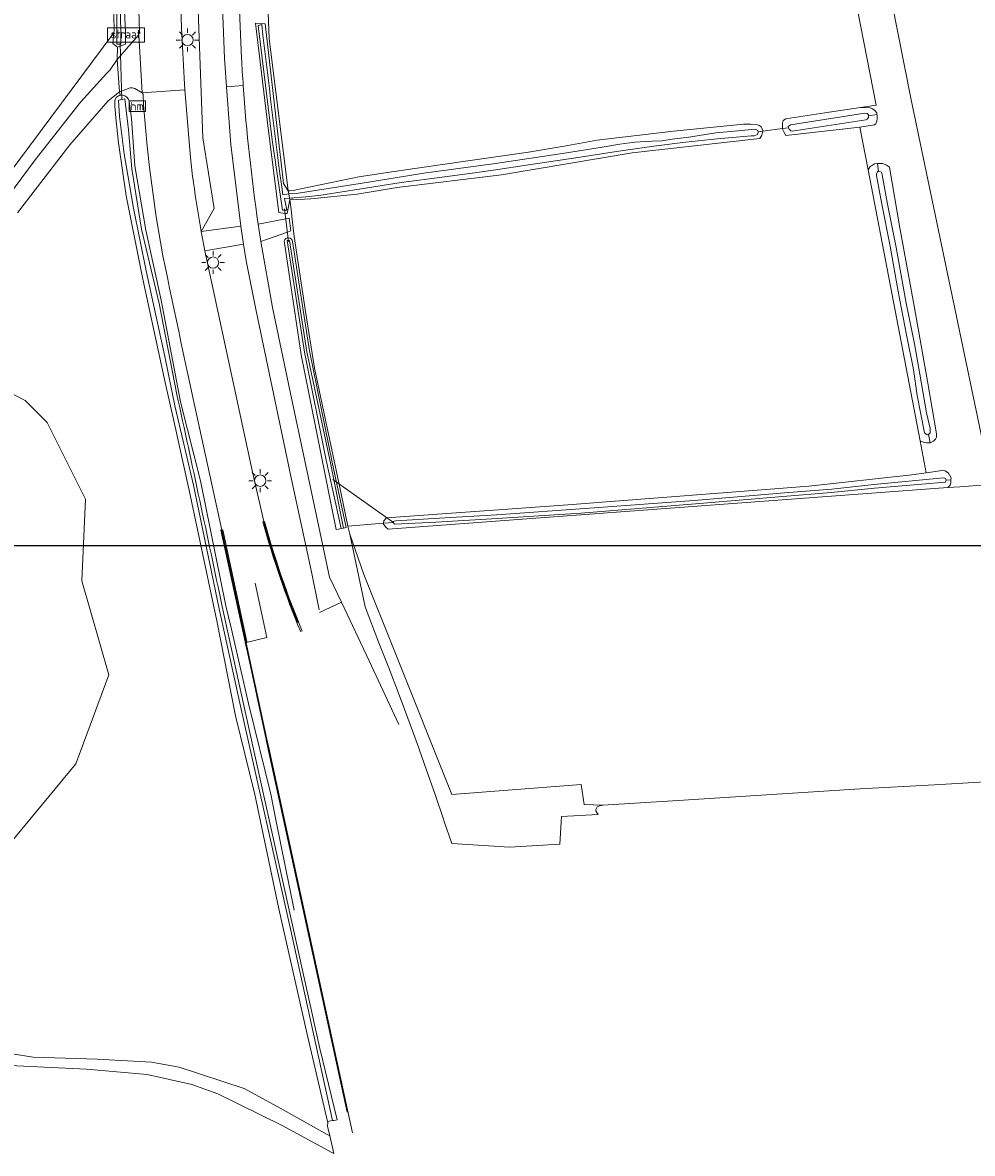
# Model space of a CAD drawing. Extents: x 154222 to 160093, y 456746 to 462495.
# Tile 4 of 254: x 155721 to 155888, y 459912 to 460110. Entities that reach past the tile are written whole.
import ezdxf
from ezdxf.enums import TextEntityAlignment as Align

# ---------------------------------------------------------------- set-up
doc = ezdxf.new("R2010")
doc.units = 0
doc.header["$LTSCALE"] = 0.75
doc.layers.get('0').update_dxf_attribs({"linetype": 'CONTINUOUS'})
doc.layers.get('DEFPOINTS').update_dxf_attribs({"linetype": 'CONTINUOUS'})
for name, color, linetype, lineweight in [('B-XX-BV-GELEIDECONSTRUCTIE-GV', 252, 'CONTINUOUS', 18), ('B-XX-GR-BOS_LOOF-GV', 252, 'CONTINUOUS', 13), ('B-XX-GR-GRAS-GV', 252, 'CONTINUOUS', 13), ('B-XX-GR-GROENVOORZIENING-GV', 252, 'CONTINUOUS', 18), ('B-XX-KL-ET_LS_OV_LICHTMAST-S', 252, 'CONTINUOUS', 25), ('B-XX-KW-KUNSTWERK_DUIKER-G', 252, 'CONTINUOUS', 18), ('B-XX-OG-TERREIN_CULTUURSCHEIDING-GV', 252, 'CONTINUOUS', 18), ('B-XX-OG-TERREIN_ONBEGROEID-GV', 252, 'CONTINUOUS', 18), ('B-XX-OG-WATER_SLOOT-GV', 252, 'CONTINUOUS', 18), ('B-XX-RI-HWA_GOOT_LIJNGOOT-G', 252, 'CONTINUOUS', 18), ('B-XX-VH-VERHARDING_FUNDERING_ZAND-GV', 252, 'CONTINUOUS', 18), ('B-XX-VH-VERHARDING_GESLOTEN-GV', 252, 'CONTINUOUS', 18), ('B-XX-VH-VERHARDING_OPEN-GV', 252, 'CONTINUOUS', 18), ('B-XX-VW-HECTOMETRERING-S', 252, 'CONTINUOUS', 25), ('B-XX-VW-VERKEERSTEKEN_BORD-S', 252, 'CONTINUOUS', 25)]:
    doc.layers.add(name, color=color, linetype=linetype, lineweight=lineweight)
doc.styles.add('NLCS-ISO', font='NLCS-ISO.ttf')

# ---------------------------------------------------------------- blocks, each defined once
blk = doc.blocks.new('SIE-WEG_VERKEERSBORD_STRAATNAAM-SO')
at = {"color": 0, "linetype": 'ByBlock', "lineweight": 18}
blk.add_lwpolyline([(-3.25, -1.25), (3.25, -1.25), (3.25, 1.25), (-3.25, 1.25)], close=True, dxfattribs=at)
at = {"color": 0, "linetype": 'ByBlock', "lineweight": 18, "style": 'NLCS-ISO'}
blk.add_text('straat', height=1.5, dxfattribs=at).set_placement((0, 0.15), align=Align.MIDDLE_CENTER)
blk = doc.blocks.new('SIE-WEG_PAAL_HECTOMETERPAAL-SO')
at = {"color": 0, "linetype": 'ByBlock', "lineweight": 18}
blk.add_lwpolyline([(-1.44375, -0.94375), (1.44375, -0.94375), (1.44375, 0.94375), (-1.44375, 0.94375)], close=True, dxfattribs=at)
at = {"color": 0, "linetype": 'ByBlock', "lineweight": 18, "style": 'NLCS-ISO'}
blk.add_text('hm', height=1.5, dxfattribs=at).set_placement((0, 0), align=Align.MIDDLE_CENTER)
blk = doc.blocks.new('SKL-ET_OV_LICHTMAST-SO')
at = {"color": 0, "linetype": 'ByBlock', "lineweight": 18}
for points in [[(0, 2), (0, 1.25)], [(-1.25, 0), (-2, 0)], [(-1.41, 1.41), (-0.88, 0.88)], [(0.88, 0.88), (1.41, 1.41)], [(2, 0), (1.25, 0)], [(-1.41, -1.41), (-0.88, -0.88)], [(0, -1.25), (0, -2)], [(0.88, -0.88), (1.41, -1.41)]]:
    blk.add_lwpolyline(points, dxfattribs=at)
blk.add_circle((0, 0), 1, dxfattribs=at)

msp = doc.modelspace()

# ---------------------------------------------------------------- linework, layer by layer
at = {"layer": 'B-XX-BV-GELEIDECONSTRUCTIE-GV'}
for points in [[(155779.117, 459915.563), (155764.54, 459982.628), (155764.471, 459982.926), (155764.091, 459984.641), (155760.81, 459999.948), (155760.44, 460001.622), (155760.396, 460001.789), (155756.179, 460021.383), (155756.031, 460021.356), (155760.25, 460001.754), (155760.294, 460001.587), (155760.663, 459999.916), (155763.944, 459984.609), (155764.325, 459982.893), (155764.394, 459982.595), (155778.182, 459919.159)], [(155763.676, 460022.899), (155763.531, 460022.859)]]:
    msp.add_lwpolyline(points, dxfattribs=at)
for points in [[(155763.531, 460022.859, 0.0298331), (155769.528, 460005.126)], [(155770.299, 460003.649, -0.032483), (155763.676, 460022.899)]]:
    msp.add_lwpolyline(points, format="xyb", dxfattribs=at)
at = {"layer": 'B-XX-GR-BOS_LOOF-GV'}
for points in [[(155706.79, 460064.056), (155723.406, 460086.369), (155731.348, 460096.532), (155735.987, 460101.616), (155736.571, 460102.19), (155737.828, 460103.996), (155737.867, 460106.177), (155737.048, 460106.836), (155737.241, 460108.715), (155689.003, 460043.985)], [(155708.238, 459931.172), (155723.062, 459928.804), (155734.308, 459928.511), (155743.856, 459927.952), (155748.69, 459927.102), (155760.077, 459923.338), (155765.984, 459920.115), (155774.641, 459915.261), (155775.117, 459914.994), (155774.704, 459916.703), (155774.765, 459917.349), (155774.742, 459917.538), (155771.086, 459933.122), (155766.183, 459954.885), (155761.986, 459974.963), (155758.555, 459988.784), (155755.324, 460005.474), (155750.508, 460028.12), (155747.747, 460040.554), (155746.377, 460046.773), (155745.014, 460052.994), (155742.309, 460065.44), (155739.373, 460080.055), (155738.064, 460089.379), (155737.575, 460093.782), (155737.479, 460095.232), (155737.418, 460095.774), (155737.381, 460096.72), (155737.427, 460096.93), (155737.511, 460097.129), (155737.63, 460097.309), (155737.701, 460097.39), (155737.779, 460097.464), (155737.954, 460097.589), (155738.149, 460097.681), (155738.358, 460097.735), (155738.198, 460098.324), (155736.224, 460096.747), (155729.516, 460089.044), (155720.32, 460077.061)], [(155718.377, 460045.833), (155721.684, 460044.113), (155725.521, 460040.277), (155732.268, 460026.783), (155731.606, 460012.495), (155736.369, 459995.959), (155730.548, 459980.348), (155717.451, 459964.473)]]:
    msp.add_lwpolyline(points, dxfattribs=at)
at = {"layer": 'B-XX-GR-GRAS-GV'}
for points in [[(155689.003, 460043.985), (155737.241, 460108.715), (155737.272, 460109.017), (155737.233, 460111.59), (155736.2, 460145.849), (155735.128, 460186.986), (155735.934, 460187.246), (155736.383, 460187.391), (155735.942, 460187.548), (155735.41, 460187.737), (155735.331, 460190.777), (155730.407, 460189.925), (155709.506, 460191.201)], [(155762.518, 460159.153), (155764.475, 460107.684), (155767.838, 460080.949), (155768.103, 460080.918), (155768.713, 460081.016), (155770.049, 460081.306), (155780.248, 460083.391), (155785.997, 460084.277), (155799.757, 460086.266), (155810.005, 460087.763), (155816.249, 460088.76), (155822.076, 460089.824), (155835.469, 460091.41), (155847.75, 460092.66), (155849.041, 460092.667), (155849.985, 460092.603), (155850.538, 460092.416), (155850.863, 460092.159), (155851.13, 460091.566), (155851.129, 460091.447), (155854.609, 460091.894), (155854.566, 460092.219), (155854.59, 460092.837), (155854.694, 460093.281), (155855.16, 460093.601), (155862.032, 460094.619), (155868.248, 460095.58), (155871.008, 460096.007), (155861.85, 460142.981)], [(155869.074, 460137.774), (155877.144, 460096.896), (155890.461, 460033.402)], [(155717.451, 459964.473), (155730.548, 459980.348), (155736.369, 459995.959), (155731.606, 460012.495), (155732.268, 460026.783), (155725.521, 460040.277), (155721.684, 460044.113), (155718.377, 460045.833)], [(155890.198, 460029.348), (155885.692, 460029.003), (155883.598, 460028.847), (155785.376, 460021.535), (155784.946, 460021.905), (155784.552, 460022.445), (155784.548, 460022.577), (155778.318, 460022.068), (155778.616, 460020.661), (155781.097, 460013.602), (155786.526, 460000), (155796.527, 459974.944), (155819.247, 459976.708), (155819.774, 459973.192), (155823.026, 459973.097), (155836.287, 459973.924), (155868.196, 459975.944), (155881.232, 459976.635), (155892.144, 459977.294)]]:
    msp.add_lwpolyline(points, dxfattribs=at)
msp.add_lwpolyline([(155768.13, 460079.413), (155768.379, 460077.188), (155768.466, 460076.413), (155768.854, 460072.946), (155770.834, 460059.753), (155772.421, 460049.82), (155776.717, 460029.681), (155776.824, 460029.142), (155778.318, 460022.068), (155784.548, 460022.577), (155784.545, 460022.7), (155784.638, 460022.981), (155785.062, 460023.549), (155816.906, 460025.81), (155859.221, 460029.062), (155877.272, 460031.069), (155879.795, 460031.435), (155878.723, 460037.035), (155869.61, 460084.66), (155868.18, 460092.136), (155855.188, 460090.659), (155854.847, 460091.171), (155854.642, 460091.637), (155854.609, 460091.894), (155851.129, 460091.447), (155851.128, 460091.402), (155850.958, 460090.695), (155850.581, 460090.135), (155828.217, 460087.592), (155805.287, 460083.734), (155786.973, 460081.534), (155779.903, 460080.385), (155771.797, 460079.521), (155770.694, 460079.455), (155769.368, 460079.447), (155768.652, 460079.477), (155768.382, 460079.476)], close=True, dxfattribs=at)
at = {"layer": 'B-XX-GR-GROENVOORZIENING-GV'}
for points in [[(155752.555, 460073.834), (155754.859, 460077.84), (155752.864, 460090.271), (155751.647, 460122.307), (155750.601, 460141.032), (155750.54, 460157.874), (155750.238, 460177.91), (155748.868, 460193.59), (155748.854, 460193.748), (155748.771, 460212.431), (155748.197, 460224.657), (155745.053, 460248.355), (155745.551, 460230.632), (155746.396, 460204.322), (155746.735, 460193.858), (155746.972, 460186.539), (155747.259, 460177.662), (155747.789, 460161.149), (155748.594, 460130.083), (155748.904, 460115.04), (155749.101, 460109.496), (155749.623, 460099.65), (155749.702, 460098.701), (155750.692, 460086.825)], [(155795.201, 459970.238), (155795.114, 459970.449), (155793.601, 459974.938), (155792.05, 459979.415), (155790.462, 459983.879), (155789.655, 459986.105), (155788.838, 459988.329), (155787.177, 459992.766), (155785.479, 459997.188), (155783.744, 460001.597), (155781.311, 460007.9), (155778.616, 460020.661), (155778.318, 460022.068), (155776.824, 460029.142), (155776.717, 460029.681), (155772.421, 460049.82), (155770.834, 460059.753), (155768.854, 460072.946), (155768.466, 460076.413), (155768.379, 460077.188), (155768.13, 460079.413), (155767.634, 460076.941), (155767.27, 460076.989), (155766.189, 460077.131), (155764.354, 460091.454), (155762.113, 460110.409), (155763.765, 460110.292), (155766.999, 460082.228), (155767.838, 460080.949), (155764.475, 460107.684), (155762.518, 460159.153)], [(155751.647, 460122.307), (155752.864, 460090.271), (155754.859, 460077.84), (155752.555, 460073.834), (155759.535, 460074.737), (155757.759, 460089.065), (155757.024, 460099.215), (155756.659, 460104.257), (155756.016, 460120.751)], [(155758.942, 460121.023), (155759.631, 460104.246)], [(155740.076, 460099.046), (155738.578, 460098.47), (155738.198, 460098.324), (155738.358, 460097.735)], [(155745.837, 460069.529), (155744.624, 460076.386), (155743.498, 460085.032), (155743.079, 460088.764), (155742.51, 460095.342), (155742.414, 460096.188), (155742.354, 460097.944), (155742.21, 460098.176), (155740.88, 460098.942)], [(155739.909, 460096.691), (155740.342, 460093.653), (155740.92, 460085.352), (155742.81, 460074.032), (155745.514, 460061.772), (155748.927, 460043.87), (155752.46, 460030.021), (155756.9, 460008.105), (155757.796, 460004.241), (155760.883, 459990.938), (155764.75, 459974.988), (155765.727, 459970.186), (155768.892, 459954.636)], [(155762.546, 460075.103), (155767.39, 460076.026), (155767.97, 460076.136), (155768.308, 460073.932), (155767.679, 460073.709), (155763.017, 460072.052), (155765.055, 460060.464), (155768.188, 460045.631), (155771.309, 460030.795), (155775.093, 460013.092), (155777.156, 460008.751), (155782.051, 459998.451), (155787.26, 459987.219)], [(155759.958, 460071.581), (155753.222, 460070.423), (155761.508, 460031.813), (155763.531, 460022.859)], [(155773.242, 460007.39), (155771.896, 460014.03), (155768.337, 460030.549), (155762.188, 460059.881), (155760.464, 460068.65), (155759.958, 460071.581)], [(155770.108, 460052.168), (155767.143, 460072.161)], [(155768.576, 460072.059), (155771.545, 460052.841), (155775.611, 460033.012), (155778.018, 460021.839), (155777.528, 460021.742), (155777.135, 460021.664), (155776.651, 460021.568), (155776.252, 460021.489), (155775.151, 460026.985), (155770.108, 460052.168)], [(155779.117, 459915.563), (155764.54, 459982.628), (155764.471, 459982.926), (155764.091, 459984.641), (155760.81, 459999.948), (155760.44, 460001.622), (155760.396, 460001.789), (155756.179, 460021.383), (155752.286, 460039.323)]]:
    msp.add_lwpolyline(points, dxfattribs=at)
msp.add_lwpolyline([(155739.411, 460186.313), (155736.771, 460187.252), (155737.477, 460171.189), (155737.953, 460146.534), (155739.014, 460113.85), (155739.268, 460108.776), (155739.263, 460106.685), (155738.342, 460106.35), (155737.867, 460106.177), (155737.828, 460103.996), (155738.393, 460104.647), (155738.994, 460105.34), (155741.613, 460108.36), (155741.718, 460108.88), (155741.668, 460110.755), (155741.476, 460116.929), (155741.029, 460133.973), (155740.417, 460155.016), (155739.67, 460181.582), (155739.61, 460183.676), (155739.522, 460186.224)], close=True, dxfattribs=at)
for points in [[(155759.631, 460104.246, 0.003521), (155759.934, 460099.419)], [(155740.88, 460098.942, 0.0896609), (155740.076, 460099.046)], [(155759.934, 460099.419, 0.0185049), (155762.546, 460075.103)], [(155738.358, 460097.735, -0.080413), (155738.731, 460097.737)], [(155738.731, 460097.737, -0.3516077), (155739.909, 460096.691)], [(155750.692, 460086.825, 0.0142809), (155751.204, 460082.346)], [(155751.204, 460082.346, 0.0074013), (155752.555, 460073.834)], [(155767.143, 460072.161, -0.8276631), (155768.576, 460072.059)], [(155752.286, 460039.323, -0.0036768), (155745.837, 460069.529)], [(155763.531, 460022.859, 0.0298331), (155769.528, 460005.126)]]:
    msp.add_lwpolyline(points, format="xyb", dxfattribs=at)
at = {"layer": 'B-XX-KW-KUNSTWERK_DUIKER-G'}
for points in [[(155738.326, 460106.881), (155738.624, 460096.947)], [(155767.884, 460072.068), (155767.174, 460077.761)], [(155775.631, 460030.245), (155786.323, 460022.705)]]:
    msp.add_lwpolyline(points, dxfattribs=at)
at = {"layer": 'B-XX-OG-TERREIN_CULTUURSCHEIDING-GV'}
msp.add_lwpolyline([(155781.097, 460013.602), (155778.616, 460020.661), (155781.311, 460007.9), (155783.744, 460001.597), (155785.479, 459997.188), (155787.177, 459992.766), (155788.838, 459988.329), (155789.655, 459986.105), (155790.462, 459983.879), (155792.05, 459979.415), (155793.601, 459974.938), (155795.114, 459970.449), (155795.201, 459970.238), (155796.551, 459966.329), (155806.666, 459965.679), (155815.529, 459966.208), (155815.794, 459971.103), (155822.241, 459971.43), (155822.016, 459971.794), (155821.843, 459972.072), (155821.846, 459972.314), (155821.917, 459972.538), (155822.074, 459972.76), (155822.49, 459972.981), (155823.026, 459973.097), (155819.774, 459973.192), (155819.247, 459976.708), (155796.527, 459974.944), (155786.526, 460000)], close=True, dxfattribs=at)
at = {"layer": 'B-XX-OG-TERREIN_ONBEGROEID-GV'}
for points in [[(155861.85, 460142.981), (155871.008, 460096.007), (155868.248, 460095.58), (155869.175, 460095.571), (155869.947, 460095.537), (155870.381, 460095.324), (155870.806, 460095.057), (155871.111, 460094.645), (155871.15, 460094.32), (155871.17, 460094.153), (155871.175, 460093.672), (155871.144, 460093.199), (155870.976, 460092.738), (155870.701, 460092.54), (155868.18, 460092.136), (155869.61, 460084.66), (155869.986, 460085.194), (155870.187, 460085.365), (155870.754, 460085.687), (155871.234, 460085.717), (155871.4, 460085.727), (155872.181, 460085.72), (155872.824, 460085.468), (155873.366, 460085.082), (155875.159, 460074.431), (155877.765, 460060.411), (155880.107, 460047.156), (155881.616, 460038.281), (155881.602, 460037.717), (155881.462, 460037.364), (155881.104, 460036.977), (155880.511, 460036.709), (155880.47, 460036.709), (155879.829, 460036.707), (155879.421, 460036.783), (155878.723, 460037.035), (155879.795, 460031.435), (155882.578, 460031.838), (155883.159, 460031.76), (155883.718, 460031.364), (155884.156, 460030.542), (155884.153, 460030.185), (155884.148, 460029.688), (155884.017, 460029.271), (155883.598, 460028.847), (155885.692, 460029.003), (155890.198, 460029.348)], [(155890.461, 460033.402), (155877.144, 460096.896), (155869.074, 460137.774)]]:
    msp.add_lwpolyline(points, dxfattribs=at)
at = {"layer": 'B-XX-OG-WATER_SLOOT-GV'}
for points in [[(155735.934, 460187.246), (155735.128, 460186.986), (155736.2, 460145.849), (155737.233, 460111.59), (155737.272, 460109.017), (155737.241, 460108.715), (155737.048, 460106.836), (155737.867, 460106.177), (155738.342, 460106.35), (155739.263, 460106.685), (155739.268, 460108.776), (155739.014, 460113.85), (155737.953, 460146.534), (155737.477, 460171.189), (155736.771, 460187.252), (155736.383, 460187.391)], [(155735.676, 460186.635), (155735.918, 460186.679), (155736.266, 460186.742), (155737.332, 460146.607), (155738.382, 460113.562), (155738.439, 460106.712), (155738.331, 460106.713), (155737.739, 460106.716), (155737.754, 460109.616), (155737.765, 460111.827), (155736.884, 460146.559)], [(155735.918, 460186.679), (155735.676, 460186.635), (155736.884, 460146.559), (155737.765, 460111.827), (155737.754, 460109.616), (155737.739, 460106.716), (155738.331, 460106.713), (155738.439, 460106.712), (155738.382, 460113.562), (155737.332, 460146.607), (155736.266, 460186.742)], [(155869.175, 460095.571), (155868.248, 460095.58), (155862.032, 460094.619), (155855.16, 460093.601), (155854.694, 460093.281), (155854.59, 460092.837), (155854.566, 460092.219), (155854.609, 460091.894), (155855.644, 460092.019), (155855.592, 460092.22), (155855.995, 460092.543), (155869.01, 460094.578), (155869.455, 460094.537), (155869.671, 460094.317), (155869.688, 460094.153), (155869.687, 460094.143), (155871.15, 460094.32), (155871.111, 460094.645), (155870.806, 460095.057), (155870.381, 460095.324), (155869.947, 460095.537)], [(155871.17, 460094.153), (155871.15, 460094.32), (155869.687, 460094.143), (155869.658, 460093.845), (155869.418, 460093.501), (155869.19, 460093.413), (155856.293, 460091.404), (155856.021, 460091.489), (155855.742, 460091.773), (155855.644, 460092.019), (155854.609, 460091.894), (155854.642, 460091.637), (155854.847, 460091.171), (155855.188, 460090.659), (155868.18, 460092.136), (155870.701, 460092.54), (155870.976, 460092.738), (155871.144, 460093.199), (155871.175, 460093.672)], [(155869.455, 460094.537), (155869.01, 460094.578), (155855.995, 460092.543), (155855.592, 460092.22), (155855.644, 460092.019), (155855.742, 460091.773), (155856.021, 460091.489), (155856.293, 460091.404), (155869.19, 460093.413), (155869.418, 460093.501), (155869.658, 460093.845), (155869.687, 460094.143), (155869.688, 460094.153), (155869.671, 460094.317)], [(155849.985, 460092.603), (155849.041, 460092.667), (155847.75, 460092.66), (155835.469, 460091.41), (155822.076, 460089.824), (155816.249, 460088.76), (155810.005, 460087.763), (155799.757, 460086.266), (155785.997, 460084.277), (155780.248, 460083.391), (155770.049, 460081.306), (155768.713, 460081.016), (155768.103, 460080.918), (155767.838, 460080.949), (155767.943, 460080.395), (155769.217, 460080.494), (155780.458, 460082.254), (155791.644, 460084.033), (155804.23, 460085.771), (155816.325, 460087.569), (155822.933, 460088.599), (155826.019, 460089.125), (155828.685, 460089.464), (155831.677, 460089.682), (155833.414, 460089.739), (155835.243, 460090.022), (155838.137, 460090.395), (155842.861, 460091.106), (155846.172, 460091.439), (155849.801, 460091.76), (155850.263, 460091.538), (155850.305, 460091.323), (155851.129, 460091.447), (155851.13, 460091.566), (155850.863, 460092.159), (155850.538, 460092.416)], [(155850.263, 460091.538), (155849.801, 460091.76), (155846.172, 460091.439), (155842.861, 460091.106), (155838.137, 460090.395), (155835.243, 460090.022), (155833.414, 460089.739), (155831.677, 460089.682), (155828.685, 460089.464), (155826.019, 460089.125), (155822.933, 460088.599), (155816.325, 460087.569), (155804.23, 460085.771), (155791.644, 460084.033), (155780.458, 460082.254), (155769.217, 460080.494), (155767.943, 460080.395), (155768.078, 460079.684), (155770.891, 460079.879), (155773.19, 460080.106), (155778.392, 460080.919), (155787.667, 460082.388), (155794.828, 460083.358), (155800.515, 460084.079), (155804.602, 460084.696), (155809.262, 460085.398), (155813.548, 460086.013), (155819.064, 460086.853), (155825.435, 460087.876), (155831.979, 460088.807), (155837.529, 460089.501), (155843.124, 460090.068), (155849.082, 460090.604), (155849.609, 460090.599), (155850.165, 460090.83), (155850.332, 460091.183), (155850.305, 460091.323)], [(155851.128, 460091.402), (155851.129, 460091.447), (155850.305, 460091.323), (155850.332, 460091.183), (155850.165, 460090.83), (155849.609, 460090.599), (155849.082, 460090.604), (155843.124, 460090.068), (155837.529, 460089.501), (155831.979, 460088.807), (155825.435, 460087.876), (155819.064, 460086.853), (155813.548, 460086.013), (155809.262, 460085.398), (155804.602, 460084.696), (155800.515, 460084.079), (155794.828, 460083.358), (155787.667, 460082.388), (155778.392, 460080.919), (155773.19, 460080.106), (155770.891, 460079.879), (155768.078, 460079.684), (155768.13, 460079.413), (155768.382, 460079.476), (155768.652, 460079.477), (155769.368, 460079.447), (155770.694, 460079.455), (155771.797, 460079.521), (155779.903, 460080.385), (155786.973, 460081.534), (155805.287, 460083.734), (155828.217, 460087.592), (155850.581, 460090.135), (155850.958, 460090.695)], [(155871.448, 460084.378), (155871.234, 460085.717), (155870.754, 460085.687), (155870.187, 460085.365), (155869.986, 460085.194), (155869.61, 460084.66), (155878.723, 460037.035), (155879.421, 460036.783), (155879.829, 460036.707), (155880.47, 460036.709), (155880.226, 460038.147), (155879.972, 460038.131), (155879.529, 460038.435), (155878.244, 460045), (155877.568, 460049.559), (155876.361, 460055.651), (155874.903, 460063.244), (155873.486, 460071.228), (155872.027, 460078.63), (155871.092, 460083.638), (155871.084, 460083.847), (155871.225, 460084.309), (155871.38, 460084.38)], [(155872.181, 460085.72), (155871.4, 460085.727), (155871.234, 460085.717), (155871.448, 460084.378), (155871.689, 460084.368), (155871.96, 460084.22), (155872.092, 460083.747), (155872.999, 460078.594), (155874.538, 460071), (155876.312, 460061.223), (155877.727, 460054.057), (155878.661, 460048.777), (155879.834, 460041.968), (155880.509, 460039.244), (155880.504, 460038.708), (155880.474, 460038.435), (155880.226, 460038.147), (155880.47, 460036.709), (155880.511, 460036.709), (155881.104, 460036.977), (155881.462, 460037.364), (155881.602, 460037.717), (155881.616, 460038.281), (155880.107, 460047.156), (155877.765, 460060.411), (155875.159, 460074.431), (155873.366, 460085.082), (155872.824, 460085.468)], [(155871.448, 460084.378), (155871.38, 460084.38), (155871.225, 460084.309), (155871.084, 460083.847), (155871.092, 460083.638), (155872.027, 460078.63), (155873.486, 460071.228), (155874.903, 460063.244), (155876.361, 460055.651), (155877.568, 460049.559), (155878.244, 460045), (155879.529, 460038.435), (155879.972, 460038.131), (155880.226, 460038.147), (155880.474, 460038.435), (155880.504, 460038.708), (155880.509, 460039.244), (155879.834, 460041.968), (155878.661, 460048.777), (155877.727, 460054.057), (155876.312, 460061.223), (155874.538, 460071), (155872.999, 460078.594), (155872.092, 460083.747), (155871.96, 460084.22), (155871.689, 460084.368)], [(155777.135, 460021.664), (155777.528, 460021.742), (155775.291, 460032.896), (155771.068, 460052.651), (155768.063, 460072.231), (155767.863, 460072.238), (155767.617, 460072.246), (155770.675, 460052.601), (155774.467, 460033.648)], [(155883.159, 460031.76), (155882.578, 460031.838), (155879.795, 460031.435), (155877.272, 460031.069), (155859.221, 460029.062), (155816.906, 460025.81), (155785.062, 460023.549), (155784.638, 460022.981), (155784.545, 460022.7), (155784.548, 460022.577), (155786.323, 460022.705), (155786.314, 460022.874), (155786.406, 460022.974), (155786.716, 460023.018), (155794.409, 460023.466), (155804.384, 460024.038), (155820.718, 460025.205), (155839.072, 460026.573), (155854.908, 460027.936), (155863.248, 460028.541), (155870.618, 460029.401), (155882.816, 460030.543), (155883.161, 460030.44), (155883.303, 460030.157), (155884.153, 460030.185), (155884.156, 460030.542), (155883.718, 460031.364)], [(155884.148, 460029.688), (155884.153, 460030.185), (155883.303, 460030.157), (155883.185, 460029.776), (155870.716, 460028.715), (155863.128, 460027.956), (155854.663, 460027.288), (155838.592, 460025.954), (155819.193, 460024.377), (155803.579, 460023.329), (155793.76, 460022.747), (155786.477, 460022.395), (155786.372, 460022.519), (155786.323, 460022.702), (155786.323, 460022.705), (155784.548, 460022.577), (155784.552, 460022.445), (155784.946, 460021.905), (155785.376, 460021.535), (155883.598, 460028.847), (155884.017, 460029.271)], [(155883.161, 460030.44), (155882.816, 460030.543), (155870.618, 460029.401), (155863.248, 460028.541), (155854.908, 460027.936), (155839.072, 460026.573), (155820.718, 460025.205), (155804.384, 460024.038), (155794.409, 460023.466), (155786.716, 460023.018), (155786.406, 460022.974), (155786.314, 460022.874), (155786.323, 460022.705), (155786.323, 460022.702), (155786.372, 460022.519), (155786.477, 460022.395), (155793.76, 460022.747), (155803.579, 460023.329), (155819.193, 460024.377), (155838.592, 460025.954), (155854.663, 460027.288), (155863.128, 460027.956), (155870.716, 460028.715), (155883.185, 460029.776), (155883.303, 460030.157)]]:
    msp.add_lwpolyline(points, close=True, dxfattribs=at)
for points in [[(155766.864, 460080.215), (155767.943, 460080.395), (155767.838, 460080.949), (155766.999, 460082.228), (155763.765, 460110.292), (155762.113, 460110.409), (155764.354, 460091.454), (155766.189, 460077.131), (155767.27, 460076.989), (155767.634, 460076.941), (155768.13, 460079.413), (155768.078, 460079.684), (155767.201, 460079.596), (155767.568, 460077.574), (155767.198, 460077.567), (155766.822, 460077.559), (155765.025, 460089.874), (155762.548, 460109.964), (155763.175, 460110.149)], [(155763.175, 460110.149), (155762.548, 460109.964), (155765.025, 460089.874), (155766.822, 460077.559), (155767.198, 460077.567), (155767.568, 460077.574), (155767.201, 460079.596), (155768.078, 460079.684)], [(155738.358, 460097.735), (155738.149, 460097.681), (155737.954, 460097.589), (155737.779, 460097.464), (155737.701, 460097.39), (155737.63, 460097.309), (155737.511, 460097.129), (155737.427, 460096.93), (155737.381, 460096.72)], [(155750.508, 460028.12), (155755.324, 460005.474), (155758.555, 459988.784), (155761.986, 459974.963), (155766.183, 459954.885), (155771.086, 459933.122), (155774.742, 459917.538), (155775.628, 459917.694), (155768.424, 459950.564), (155759.479, 459990.444), (155755.738, 460007.555), (155751.177, 460029.275), (155747.995, 460042.955), (155746.189, 460051.877), (155742.884, 460066.906), (155740.675, 460077.908), (155739.059, 460087.414), (155738.234, 460094.003), (155738.057, 460096.866), (155738.623, 460096.974), (155739.175, 460097.08), (155739.795, 460091.68), (155740.385, 460084.819), (155742.081, 460074.22), (155745.162, 460061.144), (155748.277, 460045.209)], [(155738.623, 460096.974), (155738.057, 460096.866), (155738.234, 460094.003), (155739.059, 460087.414), (155740.675, 460077.908), (155742.884, 460066.906), (155746.189, 460051.877), (155747.995, 460042.955), (155751.177, 460029.275), (155755.738, 460007.555), (155759.479, 459990.444), (155768.424, 459950.564), (155775.628, 459917.694), (155775.878, 459917.739), (155776.416, 459917.834), (155773.391, 459930.361), (155760.031, 459990.597), (155756.237, 460007.945)], [(155748.277, 460045.209), (155745.162, 460061.144), (155742.081, 460074.22), (155740.385, 460084.819), (155739.795, 460091.68), (155739.175, 460097.08), (155738.623, 460096.974)], [(155737.381, 460096.72), (155737.418, 460095.774), (155737.479, 460095.232), (155737.575, 460093.782), (155738.064, 460089.379), (155739.373, 460080.055), (155742.309, 460065.44)], [(155768.892, 459954.636), (155765.727, 459970.186), (155764.75, 459974.988), (155760.883, 459990.938), (155757.796, 460004.241), (155756.9, 460008.105), (155752.46, 460030.021), (155748.927, 460043.87), (155745.514, 460061.772), (155742.81, 460074.032), (155740.92, 460085.352), (155740.342, 460093.653), (155739.909, 460096.691)], [(155768.078, 460079.684), (155767.943, 460080.395), (155766.864, 460080.215)], [(155767.143, 460072.161), (155770.108, 460052.168), (155775.151, 460026.985), (155776.252, 460021.489), (155776.651, 460021.568), (155777.135, 460021.664), (155774.467, 460033.648), (155770.675, 460052.601), (155767.617, 460072.246), (155767.863, 460072.238), (155768.063, 460072.231), (155771.068, 460052.651), (155775.291, 460032.896), (155777.528, 460021.742), (155778.018, 460021.839), (155775.611, 460033.012), (155771.545, 460052.841), (155768.576, 460072.059)], [(155742.309, 460065.44), (155745.014, 460052.994), (155746.377, 460046.773), (155747.747, 460040.554), (155750.508, 460028.12)]]:
    msp.add_lwpolyline(points, dxfattribs=at)
for points in [[(155763.175, 460110.149, 0.0030432), (155766.864, 460080.215)], [(155766.864, 460080.215, -0.0030432), (155763.175, 460110.149)], [(155738.731, 460097.737, 0.080413), (155738.358, 460097.735)], [(155739.909, 460096.691, 0.3516077), (155738.731, 460097.737)], [(155768.576, 460072.059, 0.8276631), (155767.143, 460072.161)], [(155748.277, 460045.209, -0.0022545), (155756.237, 460007.945)], [(155756.237, 460007.945, 0.0022545), (155748.277, 460045.209)]]:
    msp.add_lwpolyline(points, format="xyb", dxfattribs=at)
at = {"layer": 'B-XX-RI-HWA_GOOT_LIJNGOOT-G'}
for points in [[(155756.179, 460021.383), (155756.326, 460021.413), (155760.543, 460001.821), (155760.396, 460001.789)], [(155763.531, 460022.859), (155763.386, 460022.819)]]:
    msp.add_lwpolyline(points, dxfattribs=at)
msp.add_lwpolyline([(155763.386, 460022.819, 0.0323937), (155770.021, 460003.535)], format="xyb", dxfattribs=at)
at = {"layer": 'B-XX-VH-VERHARDING_FUNDERING_ZAND-GV'}
for points in [[(155720.32, 460077.061), (155729.516, 460089.044), (155736.224, 460096.747), (155738.198, 460098.324), (155737.828, 460103.996), (155736.571, 460102.19), (155735.987, 460101.616), (155731.348, 460096.532), (155723.406, 460086.369), (155706.79, 460064.056)], [(155715.239, 459927.529), (155732.405, 459926.698), (155743.065, 459925.819), (155750.893, 459924.018), (155755.461, 459922.401), (155766.745, 459916.816), (155775.51, 459912.123), (155775.854, 459911.939), (155775.477, 459913.501), (155775.117, 459914.994), (155774.641, 459915.261), (155765.984, 459920.115), (155760.077, 459923.338), (155748.69, 459927.102), (155743.856, 459927.952), (155734.308, 459928.511), (155723.062, 459928.804), (155708.238, 459931.172)]]:
    msp.add_lwpolyline(points, dxfattribs=at)
at = {"layer": 'B-XX-VH-VERHARDING_GESLOTEN-GV'}
msp.add_lwpolyline([(155749.702, 460098.701), (155749.623, 460099.65), (155749.101, 460109.496), (155748.904, 460115.04), (155748.594, 460130.083), (155747.789, 460161.149), (155747.259, 460177.662), (155746.972, 460186.539), (155739.411, 460186.313), (155739.522, 460186.224), (155739.61, 460183.676), (155739.67, 460181.582), (155740.417, 460155.016), (155741.029, 460133.973), (155741.476, 460116.929), (155741.668, 460110.755), (155741.718, 460108.88), (155741.613, 460108.36), (155742.21, 460098.176)], close=True, dxfattribs=at)
for points in [[(155756.95, 460178.047), (155756.825, 460182.438), (155756.696, 460186.829), (155753.713, 460186.74), (155753.865, 460182.346), (155754.02, 460177.952), (155755.047, 460149.353), (155756.016, 460120.751), (155756.659, 460104.257), (155757.024, 460099.215)], [(155759.631, 460104.246), (155758.942, 460121.023)], [(155759.934, 460099.419), (155757.024, 460099.215), (155757.759, 460089.065), (155759.535, 460074.737), (155759.958, 460071.581), (155760.464, 460068.65), (155762.188, 460059.881), (155768.337, 460030.549), (155771.896, 460014.03), (155773.242, 460007.39)], [(155757.024, 460099.215), (155759.934, 460099.419)], [(155773.33, 460006.933), (155777.156, 460008.751), (155775.093, 460013.092), (155771.309, 460030.795), (155768.188, 460045.631), (155765.055, 460060.464), (155763.017, 460072.052), (155762.546, 460075.103)]]:
    msp.add_lwpolyline(points, dxfattribs=at)
for points in [[(155759.934, 460099.419, -0.003521), (155759.631, 460104.246)], [(155762.546, 460075.103, -0.0185049), (155759.934, 460099.419)]]:
    msp.add_lwpolyline(points, format="xyb", dxfattribs=at)
at = {"layer": 'B-XX-VH-VERHARDING_OPEN-GV'}
for points in [[(155741.613, 460108.36), (155738.994, 460105.34), (155738.393, 460104.647), (155737.828, 460103.996), (155738.198, 460098.324), (155738.578, 460098.47), (155740.076, 460099.046)], [(155740.88, 460098.942), (155742.21, 460098.176), (155741.613, 460108.36)], [(155750.692, 460086.825), (155749.702, 460098.701), (155742.21, 460098.176), (155742.354, 460097.944), (155742.414, 460096.188), (155742.51, 460095.342), (155743.079, 460088.764), (155743.498, 460085.032), (155744.624, 460076.386), (155745.837, 460069.529)], [(155763.531, 460022.859), (155761.508, 460031.813), (155753.222, 460070.423), (155752.555, 460073.834)], [(155752.286, 460039.323), (155756.179, 460021.383), (155760.396, 460001.789), (155760.44, 460001.622), (155764.089, 460002.529), (155762.01, 460012.074)]]:
    msp.add_lwpolyline(points, dxfattribs=at)
for points in [[(155740.076, 460099.046, -0.0896609), (155740.88, 460098.942)], [(155751.204, 460082.346, -0.0142809), (155750.692, 460086.825)], [(155752.555, 460073.834, -0.0074013), (155751.204, 460082.346)], [(155745.837, 460069.529, 0.0036768), (155752.286, 460039.323)], [(155769.528, 460005.126, -0.0298331), (155763.531, 460022.859)]]:
    msp.add_lwpolyline(points, format="xyb", dxfattribs=at)
for points in [[(155762.546, 460075.103), (155763.017, 460072.052), (155767.679, 460073.709), (155768.308, 460073.932), (155767.97, 460076.136), (155767.39, 460076.026)], [(155759.958, 460071.581), (155759.535, 460074.737), (155752.555, 460073.834), (155753.222, 460070.423)]]:
    msp.add_lwpolyline(points, close=True, dxfattribs=at)
at = {"layer": 'DEFPOINTS'}
msp.add_lwpolyline([(155623.438, 460018.692), (156289.443, 460018.692), (156289.443, 460583.254), (155623.438, 460583.254)], close=True, dxfattribs=at)

# ---------------------------------------------------------------- block references
at = {"layer": 'B-XX-KL-ET_LS_OV_LICHTMAST-S'}
for p in [(155750.148, 460107.425), (155754.639, 460068.348), (155762.914, 460030.055)]:
    msp.add_blockref('SKL-ET_OV_LICHTMAST-SO', p, dxfattribs=at)
at = {"layer": 'B-XX-VW-HECTOMETRERING-S'}
msp.add_blockref('SIE-WEG_PAAL_HECTOMETERPAAL-SO', (155741.334, 460095.802), dxfattribs=at)
at = {"layer": 'B-XX-VW-VERKEERSTEKEN_BORD-S'}
msp.add_blockref('SIE-WEG_VERKEERSBORD_STRAATNAAM-SO', (155739.34, 460108.309), dxfattribs=at)

doc.saveas('drawing.dxf')
